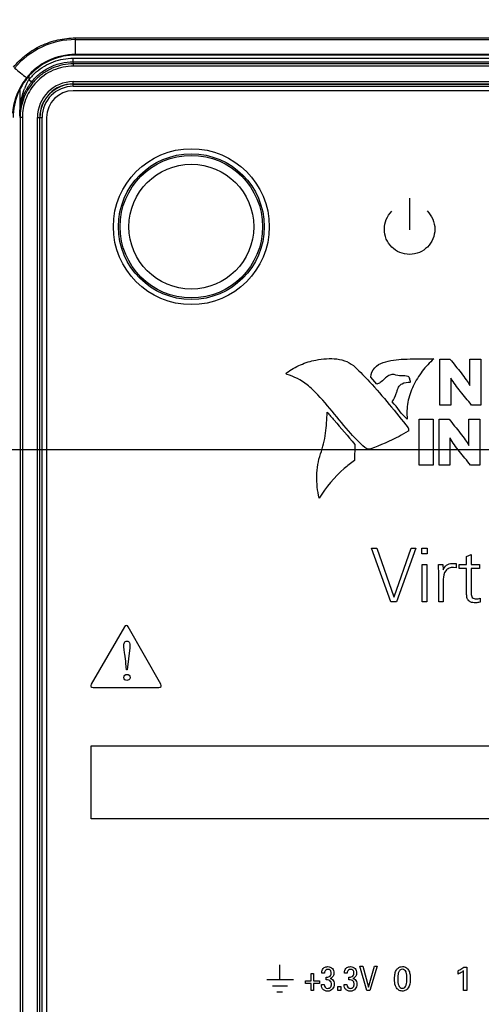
# Model space of a CAD drawing. Header units: inches. Extents: x 0 to 34, y 0 to 22.
# Tile 14 of 136: x 6.1 to 6.9, y 5.3 to 6.9. Entities that reach past the tile are written whole.
import ezdxf

# ---------------------------------------------------------------- set-up
doc = ezdxf.new("R2010")
doc.units = ezdxf.units.IN
doc.header["$LTSCALE"] = 1.87
doc.header["$MEASUREMENT"] = 0
doc.layers.get('0').update_dxf_attribs({"linetype": 'CONTINUOUS'})
doc.layers.add('02___PRT_ALL_AXES', color=7, linetype='CONTINUOUS')
doc.layers.add('DIMENSIONS', color=7, linetype='CONTINUOUS')
doc.styles.get("Standard").update_dxf_attribs({"font": 'txt', "width": 0.8})
doc.dimstyles.new('DIMSTYLE_3', dxfattribs={"dimtxt": 0.125, "dimasz": 0.18, "dimexe": 0.125, "dimexo": 0.0625, "dimgap": 0.03125, "dimtad": 0, "dimtih": 1, "dimtoh": 1, "dimdec": 3, "dimlfac": 1.333333, "dimzin": 4, "dimdsep": 46, "dimtxsty": 'STANDARD', "dimblk": '_FILLED', "dimblk1": '_FILLED', "dimblk2": '_FILLED', "dimcen": 0.09, "dimadec": 0, "dimazin": 0, "dimtp": 0.001, "dimtm": 0.001, "dimtfac": 1, "dimtdec": 3, "dimtofl": 0, "dimtmove": 0, "dimatfit": 3, "dimldrblk": '_FILLED', "dimfxl": 1, "dimtolj": 1, "dimtzin": 4, "dimarcsym": 0})

# ---------------------------------------------------------------- blocks, each defined once
blk = doc.blocks.new('*D14')
at = {"layer": 'DIMENSIONS', "color": 2, "linetype": 'CONTINUOUS'}
blk.add_line((7.8134, 6.2125), (5.1167, 6.2125), dxfattribs=at)
at = {"layer": 'DIMENSIONS', "color": 2, "linetype": 'CONTINUOUS', "insert": (5.0542, 6.275), "char_height": 0.125, "width": 1.225, "attachment_point": 3, "line_spacing_factor": 0.9}
blk.add_mtext('2.228{\\Ftxt.shx;\\W1.000000;\\H0.125000; }[56.6]', dxfattribs=at)
blk = doc.blocks.new('_FILLED')
at = {"color": 0, "linetype": 'BYBLOCK'}
blk.add_solid([(0, 0), (-1, 0.1736), (-1, -0.1736)], dxfattribs=at)
blk = doc.blocks.new('*D17')
at = {"layer": 'DIMENSIONS', "color": 2, "linetype": 'CONTINUOUS'}
blk.add_line((8.7339, 6.1437), (8.7339, 9.6365), dxfattribs=at)
at = {"layer": 'DIMENSIONS', "color": 2, "linetype": 'CONTINUOUS', "insert": (8.6714, 9.699), "char_height": 0.125, "width": 1.325, "attachment_point": 1, "rotation": 90, "line_spacing_factor": 0.9}
blk.add_mtext('3.906{\\Ftxt.shx;\\W1.000000;\\H0.125000; }[99.22]', dxfattribs=at)
blk = doc.blocks.new('*D23')
at = {"layer": 'DIMENSIONS', "color": 2, "linetype": 'CONTINUOUS'}
blk.add_line((10.0387, 6.4586), (10.0387, 9.6365), dxfattribs=at)
at = {"layer": 'DIMENSIONS', "color": 2, "linetype": 'CONTINUOUS', "insert": (9.9762, 9.699), "char_height": 0.125, "width": 1.425, "attachment_point": 1, "rotation": 90, "line_spacing_factor": 0.9}
blk.add_mtext('5.646{\\Ftxt.shx;\\W1.000000;\\H0.125000; }[143.41]', dxfattribs=at)
blk = doc.blocks.new('*D24')
at = {"layer": 'DIMENSIONS', "color": 2, "linetype": 'CONTINUOUS'}
blk.add_line((10.7512, 6.4586), (10.7512, 9.6365), dxfattribs=at)
at = {"layer": 'DIMENSIONS', "color": 2, "linetype": 'CONTINUOUS', "insert": (10.6887, 9.699), "char_height": 0.125, "width": 1.425, "attachment_point": 1, "rotation": 90, "line_spacing_factor": 0.9}
blk.add_mtext('6.596{\\Ftxt.shx;\\W1.000000;\\H0.125000; }[167.54]', dxfattribs=at)
blk = doc.blocks.new('*D25')
at = {"layer": 'DIMENSIONS', "color": 2, "linetype": 'CONTINUOUS'}
blk.add_line((11.3152, 6.4495), (11.3152, 9.6365), dxfattribs=at)
at = {"layer": 'DIMENSIONS', "color": 2, "linetype": 'CONTINUOUS', "insert": (11.2527, 9.699), "char_height": 0.125, "width": 1.425, "attachment_point": 1, "rotation": 90, "line_spacing_factor": 0.9}
blk.add_mtext('7.348{\\Ftxt.shx;\\W1.000000;\\H0.125000; }[186.64]', dxfattribs=at)
blk = doc.blocks.new('*D26')
at = {"layer": 'DIMENSIONS', "color": 2, "linetype": 'CONTINUOUS'}
blk.add_line((11.8792, 6.4586), (11.8792, 9.6365), dxfattribs=at)
at = {"layer": 'DIMENSIONS', "color": 2, "linetype": 'CONTINUOUS', "insert": (11.8167, 9.699), "char_height": 0.125, "width": 1.425, "attachment_point": 1, "rotation": 90, "line_spacing_factor": 0.9}
blk.add_mtext('8.100{\\Ftxt.shx;\\W1.000000;\\H0.125000; }[205.74]', dxfattribs=at)
blk = doc.blocks.new('*D27')
at = {"layer": 'DIMENSIONS', "color": 2, "linetype": 'CONTINUOUS'}
blk.add_line((12.5917, 6.4586), (12.5917, 9.6365), dxfattribs=at)
at = {"layer": 'DIMENSIONS', "color": 2, "linetype": 'CONTINUOUS', "insert": (12.5292, 9.699), "char_height": 0.125, "width": 1.425, "attachment_point": 1, "rotation": 90, "line_spacing_factor": 0.9}
blk.add_mtext('9.050{\\Ftxt.shx;\\W1.000000;\\H0.125000; }[229.87]', dxfattribs=at)
blk = doc.blocks.new('*D28')
at = {"layer": 'DIMENSIONS', "color": 2, "linetype": 'CONTINUOUS'}
blk.add_line((13.3042, 6.4586), (13.3042, 9.6365), dxfattribs=at)
at = {"layer": 'DIMENSIONS', "color": 2, "linetype": 'CONTINUOUS', "insert": (13.2417, 9.699), "char_height": 0.125, "width": 1.225, "attachment_point": 1, "rotation": 90, "line_spacing_factor": 0.9}
blk.add_mtext('10.000{\\Ftxt.shx;\\W1.000000;\\H0.125000; }[254]', dxfattribs=at)
blk = doc.blocks.new('*D29')
at = {"layer": 'DIMENSIONS', "color": 2, "linetype": 'CONTINUOUS'}
blk.add_line((14.0167, 6.4586), (14.0167, 9.6365), dxfattribs=at)
at = {"layer": 'DIMENSIONS', "color": 2, "linetype": 'CONTINUOUS', "insert": (13.9542, 9.699), "char_height": 0.125, "width": 1.525, "attachment_point": 1, "rotation": 90, "line_spacing_factor": 0.9}
blk.add_mtext('10.950{\\Ftxt.shx;\\W1.000000;\\H0.125000; }[278.13]', dxfattribs=at)

msp = doc.modelspace()

# ---------------------------------------------------------------- linework, layer by layer
at = {"color": 7, "linetype": 'CONTINUOUS'}
for p, q in [((6.20917, 6.87697), (6.20917, 6.90586)), ((6.20917, 6.90586), (14.39917, 6.90586)), ((6.20917, 6.90314), (14.39917, 6.90314)), ((14.39917, 6.87807), (6.20917, 6.87807)), ((6.2054, 6.86576), (6.2054, 6.87173)), ((6.2054, 6.87173), (14.40294, 6.87173)), ((6.20582, 6.86227), (6.2054, 6.86576)), ((6.2054, 6.86576), (14.40294, 6.86576)), ((6.20582, 6.85854), (6.20582, 6.86227)), ((14.40253, 6.86227), (6.20582, 6.86227)), ((14.39917, 6.87697), (6.20917, 6.87697)), ((14.40253, 6.85854), (6.20582, 6.85854)), ((6.12751, 6.83798), (6.12666, 6.83866)), ((6.13027, 6.84082), (6.13027, 6.83531)), ((6.13496, 6.8316), (6.13027, 6.83531)), ((6.20542, 6.82454), (6.20542, 6.83234)), ((6.20542, 6.83234), (14.40292, 6.83234)), ((6.20542, 6.82859), (14.40292, 6.82859)), ((6.20542, 6.82829), (14.40292, 6.82829)), ((6.11527, 6.81878), (6.11527, 6.77727)), ((6.20542, 6.82454), (14.40292, 6.82454)), ((14.40292, 6.81697), (6.20542, 6.81697)), ((6.11589, 6.77204), (6.11527, 6.77727)), ((6.11589, 6.77204), (6.11589, 4.77691)), ((6.11964, 6.77204), (6.11589, 6.77204)), ((6.11964, 6.77204), (6.11964, 4.77691)), ((6.14506, 4.77697), (6.14506, 6.77197)), ((6.14506, 6.77197), (6.15286, 6.77197)), ((6.1488, 4.77697), (6.1488, 6.77197)), ((6.14911, 4.77697), (6.14911, 6.77197)), ((6.15286, 4.77697), (6.15286, 6.77197)), ((6.16042, 6.77197), (6.16042, 4.77697))]:
    msp.add_line(p, q, dxfattribs=at)
at = {"color": 40, "linetype": 'CONTINUOUS'}
for p, q in [((6.77167, 6.63617), (6.77167, 6.58266)), ((6.8228, 6.28808), (6.8228, 6.36528)), ((6.8228, 6.36528), (6.83967, 6.36528)), ((6.87322, 6.32105), (6.87322, 6.36528)), ((6.87322, 6.36528), (6.89153, 6.36528)), ((6.89153, 6.36528), (6.89153, 6.28808)), ((6.71642, 6.32305), (6.70616, 6.33519)), ((6.84111, 6.3333), (6.84111, 6.28808)), ((6.84134, 6.3333), (6.84111, 6.3333)), ((6.87299, 6.32105), (6.87322, 6.32105)), ((6.84111, 6.28808), (6.8228, 6.28808)), ((6.89153, 6.28808), (6.87596, 6.28808)), ((6.78805, 6.18694), (6.78805, 6.26417)), ((6.78805, 6.26417), (6.81133, 6.26417)), ((6.81133, 6.26417), (6.81133, 6.18694)), ((6.82126, 6.18694), (6.82126, 6.26417)), ((6.82126, 6.26417), (6.83812, 6.26417)), ((6.87169, 6.21992), (6.87169, 6.26417)), ((6.87169, 6.26417), (6.88998, 6.26417)), ((6.88998, 6.26417), (6.88998, 6.18694)), ((6.83955, 6.23219), (6.83955, 6.18694)), ((6.83979, 6.23219), (6.83955, 6.23219)), ((6.67927, 6.22189), (6.67888, 6.19469)), ((6.87145, 6.21992), (6.87169, 6.21992)), ((6.81133, 6.18694), (6.78805, 6.18694)), ((6.83955, 6.18694), (6.82126, 6.18694)), ((6.88998, 6.18694), (6.87444, 6.18694)), ((6.74036, 5.957), (6.70738, 6.0472)), ((6.70738, 6.0472), (6.71625, 6.0472)), ((6.71625, 6.0472), (6.74523, 5.96513)), ((6.74547, 5.96513), (6.77409, 6.0472)), ((6.78221, 6.0472), (6.7496, 5.957)), ((6.77409, 6.0472), (6.78221, 6.0472)), ((6.79249, 6.03783), (6.79249, 6.0472)), ((6.79249, 6.0472), (6.80124, 6.0472)), ((6.80124, 6.03783), (6.79249, 6.03783)), ((6.80124, 6.0472), (6.80124, 6.03783)), ((6.86774, 6.03309), (6.87522, 6.03633)), ((6.86774, 6.01972), (6.86774, 6.03309)), ((6.87522, 6.03633), (6.87522, 6.01972)), ((6.79312, 5.957), (6.79312, 6.01972)), ((6.79312, 6.01972), (6.80062, 6.01972)), ((6.80062, 6.01972), (6.80062, 5.957)), ((6.82012, 6.01972), (6.82787, 6.01972)), ((6.82787, 6.01972), (6.82824, 6.01048)), ((6.84261, 6.02159), (6.85011, 6.02147)), ((6.85011, 6.02147), (6.85011, 6.01422)), ((6.85523, 6.01284), (6.85523, 6.01972)), ((6.85523, 6.01972), (6.86774, 6.01972)), ((6.87522, 6.01972), (6.88948, 6.01972)), ((6.88948, 6.01972), (6.88948, 6.01284)), ((6.82074, 5.957), (6.82074, 6.0056)), ((6.82824, 6.01048), (6.82849, 6.01048)), ((6.85011, 6.01422), (6.84548, 6.01472)), ((6.86774, 6.01284), (6.85523, 6.01284)), ((6.86774, 5.97374), (6.86774, 6.01284)), ((6.87522, 6.01284), (6.87522, 5.97087)), ((6.88948, 6.01284), (6.87522, 6.01284)), ((6.82824, 5.99473), (6.82824, 5.957)), ((6.7496, 5.957), (6.74036, 5.957)), ((6.74523, 5.96513), (6.74547, 5.96513)), ((6.80062, 5.957), (6.79312, 5.957)), ((6.82824, 5.957), (6.82074, 5.957)), ((6.89034, 5.96275), (6.89034, 5.95626)), ((6.29157, 5.91464), (6.23542, 5.81811)), ((6.35277, 5.81815), (6.29798, 5.91462)), ((6.30059, 5.87951), (6.29623, 5.8425)), ((6.29497, 5.8425), (6.2941, 5.85294)), ((6.29623, 5.8425), (6.29497, 5.8425)), ((6.23862, 5.81253), (6.34952, 5.81253)), ((6.23542, 5.59142), (6.23542, 5.71442)), ((6.23542, 5.71442), (14.37292, 5.71442)), ((14.37292, 5.59142), (6.23542, 5.59142)), ((6.55311, 5.32157), (6.55311, 5.34597)), ((6.69986, 5.30249), (6.68809, 5.3438)), ((6.68809, 5.3438), (6.69317, 5.3438)), ((6.69317, 5.3438), (6.70256, 5.30849)), ((6.70256, 5.30849), (6.71244, 5.3438)), ((6.71707, 5.3438), (6.70488, 5.30249)), ((6.71244, 5.3438), (6.71707, 5.3438)), ((6.86302, 5.34208), (6.8681, 5.34208)), ((6.8681, 5.34208), (6.8681, 5.30249)), ((6.57618, 5.32054), (6.53105, 5.32054)), ((6.57626, 5.32053), (6.53116, 5.32053)), ((6.60613, 5.31908), (6.60613, 5.33127)), ((6.60613, 5.33127), (6.60998, 5.33127)), ((6.60998, 5.33127), (6.60998, 5.31908)), ((6.62832, 5.33201), (6.62369, 5.33201)), ((6.6312, 5.32051), (6.6312, 5.32515)), ((6.66654, 5.33201), (6.66192, 5.33201)), ((6.66942, 5.32051), (6.66942, 5.32515)), ((6.8534, 5.33013), (6.8534, 5.33585)), ((6.86261, 5.30249), (6.86261, 5.33585)), ((6.56585, 5.3102), (6.54084, 5.3102)), ((6.56593, 5.31018), (6.5409, 5.31018)), ((6.59638, 5.31467), (6.59638, 5.31908)), ((6.59638, 5.31908), (6.60613, 5.31908)), ((6.60613, 5.31467), (6.59638, 5.31467)), ((6.60613, 5.30249), (6.60613, 5.31467)), ((6.60998, 5.31908), (6.61972, 5.31908)), ((6.60998, 5.31467), (6.60998, 5.30249)), ((6.61972, 5.31467), (6.60998, 5.31467)), ((6.61972, 5.31908), (6.61972, 5.31467)), ((6.62319, 5.31268), (6.62804, 5.31268)), ((6.65065, 5.30249), (6.65065, 5.30935)), ((6.65065, 5.30935), (6.65572, 5.30935)), ((6.65572, 5.30935), (6.65572, 5.30249)), ((6.66142, 5.31268), (6.66627, 5.31268)), ((6.55765, 5.30003), (6.54823, 5.30003)), ((6.55773, 5.30002), (6.54829, 5.30002)), ((6.60998, 5.30249), (6.60613, 5.30249)), ((6.65572, 5.30249), (6.65065, 5.30249)), ((6.70488, 5.30249), (6.69986, 5.30249)), ((6.8681, 5.30249), (6.86261, 5.30249))]:
    msp.add_line(p, q, dxfattribs=at)
at = {"color": 7, "linetype": 'CONTINUOUS'}
for radius in [0.12264, 0.12, 0.105]:
    msp.add_circle((6.40417, 6.58822), radius, dxfattribs=at)
for centre, radius, start, end in [((6.20917, 6.76962), 0.13352, 90.00101, 140.1483), ((6.20917, 6.77197), 0.1061, 90, 141.05245), ((6.20917, 6.77197), 0.105, 90, 180.00002), ((9.79805, 11.30178), 5.77915, 230.301924, 230.558996), ((6.20576, 6.77561), 0.09625, 130.6526, 141.66267), ((6.20873, 6.77193), 0.10577, 147.82592, 176.09457), ((6.20905, 6.77176), 0.10614, 144.20357, 147.83888), ((6.20911, 6.77172), 0.10621, 140.92546, 144.20354), ((6.22781, 6.78029), 0.11199, 153.09672, 155.9295), ((6.22693, 6.78074), 0.111, 150.54922, 153.09359), ((6.20629, 6.77206), 0.0904, 139.62329, 149.66913), ((6.21347, 6.76955), 0.10007, 141.67595, 144.59179), ((6.20586, 6.77242), 0.08984, 136.97617, 139.61496), ((6.20586, 6.77243), 0.08609, 136.98504, 139.46181), ((6.20542, 6.77197), 0.06037, 90, 180), ((6.20542, 6.77197), 0.05662, 90, 180), ((6.20542, 6.77197), 0.05631, 90, 180), ((6.20639, 6.77204), 0.0905, 149.68983, 180.00604), ((6.22971, 6.77945), 0.11407, 155.93314, 158.90568), ((6.20765, 6.77344), 0.09306, 147.93918, 151.58646), ((6.21021, 6.77185), 0.09608, 144.58807, 147.94678), ((6.20542, 6.77197), 0.05256, 90, 180), ((6.20542, 6.77197), 0.045, 90, 180), ((6.19864, 6.77682), 0.08337, 174.00353, 179.68608)]:
    msp.add_arc(centre, radius, start, end, dxfattribs=at)
for points, knots in [([(6.10457, 6.85688), (6.11092, 6.8645), (6.12535, 6.87839), (6.15096, 6.894), (6.17934, 6.90368), (6.19925, 6.90586), (6.20917, 6.90586)], [0, 0, 0, 0, 0.2499972, 0.499989, 0.7499876, 1, 1, 1, 1]), ([(6.13496, 6.8316), (6.13914, 6.83689), (6.14872, 6.84655), (6.16593, 6.85745), (6.18514, 6.86423), (6.19867, 6.86576), (6.2054, 6.86576)], [0, 0, 0, 0, 0.2500518, 0.5000219, 0.7499656, 1, 1, 1, 1]), ([(6.20582, 6.86227), (6.1997, 6.86227), (6.1874, 6.861), (6.16977, 6.8554), (6.15365, 6.84631), (6.14435, 6.83819), (6.14018, 6.83372)], [0, 0, 0, 0, 0.2499739, 0.5001908, 0.7501229, 1, 1, 1, 1]), ([(6.14306, 6.84863), (6.14735, 6.85231), (6.15659, 6.85893), (6.17198, 6.86624), (6.18842, 6.87073), (6.19975, 6.87173), (6.2054, 6.87173)], [0, 0, 0, 0, 0.250006, 0.4999771, 0.7499598, 1, 1, 1, 1]), ([(6.20582, 6.85854), (6.19995, 6.85853), (6.18817, 6.85732), (6.17127, 6.85195), (6.15583, 6.84324), (6.14692, 6.83546), (6.14291, 6.83117)], [0, 0, 0, 0, 0.2499741, 0.5001898, 0.7501226, 1, 1, 1, 1]), ([(6.14043, 6.82839), (6.13711, 6.82451), (6.13115, 6.81614), (6.12458, 6.80222), (6.12055, 6.78737), (6.11964, 6.77714), (6.11964, 6.77204)], [0, 0, 0, 0, 0.2501228, 0.5001576, 0.7501055, 1, 1, 1, 1]), ([(6.11527, 6.77727), (6.11529, 6.78456), (6.11664, 6.7993), (6.12061, 6.81357), (6.12328, 6.82051)], [0, 0, 0, 0, 0.4950201, 1, 1, 1, 1]), ([(6.11572, 6.78553), (6.1163, 6.79103), (6.11861, 6.80218), (6.12306, 6.81265), (6.1258, 6.81773)], [0, 0, 0, 0, 0.4897415, 1, 1, 1, 1])]:
    msp.add_open_spline(points, degree=3, knots=knots, dxfattribs=at)
at = {"color": 40, "linetype": 'CONTINUOUS'}
for points, knots in [([(6.72917, 6.58403), (6.72917, 6.58965), (6.7314, 6.60083), (6.73779, 6.61023), (6.74162, 6.61407)], [0, 0, 0, 0, 0.5087644, 1, 1, 1, 1]), ([(6.80113, 6.61466), (6.80514, 6.6108), (6.81183, 6.60125), (6.81417, 6.58979), (6.81416, 6.58403)], [0, 0, 0, 0, 0.4912907, 1, 1, 1, 1]), ([(6.77167, 6.54154), (6.76605, 6.54154), (6.75486, 6.54377), (6.74088, 6.55324), (6.73141, 6.56721), (6.72917, 6.5784), (6.72917, 6.58403)], [0, 0, 0, 0, 0.2544268, 0.5000411, 0.7456351, 1, 1, 1, 1]), ([(6.81416, 6.58403), (6.81416, 6.5784), (6.81193, 6.56722), (6.80246, 6.55324), (6.78849, 6.54377), (6.7773, 6.54154), (6.77167, 6.54154)], [0, 0, 0, 0, 0.2543821, 0.4999724, 0.7455713, 1, 1, 1, 1]), ([(6.56438, 6.34225), (6.57188, 6.34737), (6.58753, 6.35669), (6.60502, 6.36214), (6.6139, 6.36376)], [0, 0, 0, 0, 0.5016536, 1, 1, 1, 1]), ([(6.6139, 6.36376), (6.61979, 6.36484), (6.63157, 6.36646), (6.64923, 6.36625), (6.66631, 6.36199), (6.67615, 6.35548), (6.68033, 6.35145)], [0, 0, 0, 0, 0.2562556, 0.5077804, 0.7517106, 1, 1, 1, 1]), ([(6.72708, 6.35951), (6.73289, 6.36116), (6.74447, 6.36391), (6.76336, 6.36559), (6.78595, 6.36575), (6.80272, 6.36575), (6.81243, 6.36583)], [0, 0, 0, 0, 0.2111365, 0.4142725, 0.6608614, 1, 1, 1, 1]), ([(6.81243, 6.36583), (6.80536, 6.35951), (6.79227, 6.34528), (6.77701, 6.32063), (6.76749, 6.29315), (6.76657, 6.27368), (6.76779, 6.26427)], [0, 0, 0, 0, 0.2477243, 0.5012829, 0.7522455, 1, 1, 1, 1]), ([(6.83967, 6.36528), (6.84598, 6.35755), (6.85538, 6.34616), (6.86649, 6.33141), (6.87127, 6.32434), (6.87299, 6.32105)], [0, 0, 0, 0, 0.5400165, 0.7990288, 1, 1, 1, 1]), ([(6.68033, 6.35145), (6.68848, 6.3436), (6.72004, 6.31136), (6.74823, 6.27608), (6.7693, 6.24968)], [0, 0, 0, 0, 0.2509393, 1, 1, 1, 1]), ([(6.70616, 6.33519), (6.70648, 6.3408), (6.71182, 6.35169), (6.72174, 6.35798), (6.72708, 6.35951)], [0, 0, 0, 0, 0.5029764, 1, 1, 1, 1]), ([(6.56523, 6.33967), (6.56468, 6.33985), (6.56381, 6.34068), (6.56401, 6.34199), (6.56438, 6.34225)], [0, 0, 0, 0, 0.5597652, 1, 1, 1, 1]), ([(6.60863, 6.31387), (6.60559, 6.31686), (6.59283, 6.32801), (6.57732, 6.33591), (6.56523, 6.33967)], [0, 0, 0, 0, 0.2520392, 1, 1, 1, 1]), ([(6.73699, 6.33757), (6.73137, 6.33471), (6.72603, 6.32766), (6.71844, 6.32367), (6.71642, 6.32305)], [0, 0, 0, 0, 0.7483792, 1, 1, 1, 1]), ([(6.74567, 6.33922), (6.74497, 6.3395), (6.7419, 6.33997), (6.739, 6.33859), (6.73699, 6.33757)], [0, 0, 0, 0, 0.2524272, 1, 1, 1, 1]), ([(6.76921, 6.33611), (6.76557, 6.33711), (6.75756, 6.3369), (6.74953, 6.33772), (6.74567, 6.33922)], [0, 0, 0, 0, 0.4774185, 1, 1, 1, 1]), ([(6.77275, 6.32647), (6.7729, 6.32646), (6.77301, 6.32715), (6.77291, 6.32845), (6.77241, 6.33119), (6.77144, 6.334), (6.77006, 6.33588), (6.76921, 6.33611)], [0, 0, 0, 0, 0.0393812, 0.1333395, 0.4289594, 0.7554363, 1, 1, 1, 1]), ([(6.87596, 6.28808), (6.86963, 6.29573), (6.8575, 6.31032), (6.84587, 6.32545), (6.84134, 6.3333)], [0, 0, 0, 0, 0.5230174, 1, 1, 1, 1]), ([(6.7509, 6.31257), (6.75157, 6.31507), (6.75342, 6.31963), (6.76075, 6.32606), (6.7681, 6.32661), (6.77275, 6.32647)], [0, 0, 0, 0, 0.2749211, 0.5060892, 1, 1, 1, 1]), ([(6.69615, 6.21648), (6.68802, 6.22388), (6.65761, 6.25532), (6.63189, 6.29094), (6.60863, 6.31387)], [0, 0, 0, 0, 0.2519691, 1, 1, 1, 1]), ([(6.7426, 6.29322), (6.74498, 6.29789), (6.74828, 6.30413), (6.75045, 6.31084), (6.7509, 6.31257)], [0, 0, 0, 0, 0.745297, 1, 1, 1, 1]), ([(6.6219, 6.20588), (6.62589, 6.21707), (6.63105, 6.24045), (6.63236, 6.26416), (6.6329, 6.27599)], [0, 0, 0, 0, 0.5006834, 1, 1, 1, 1]), ([(6.6329, 6.27599), (6.63677, 6.27154), (6.6524, 6.25365), (6.66805, 6.23578), (6.67927, 6.22189)], [0, 0, 0, 0, 0.2483073, 1, 1, 1, 1]), ([(6.7693, 6.24968), (6.76999, 6.2488), (6.77019, 6.24691), (6.77002, 6.24495), (6.76966, 6.24396), (6.76934, 6.24378)], [0, 0, 0, 0, 0.5487228, 0.8205831, 1, 1, 1, 1]), ([(6.83812, 6.26417), (6.84443, 6.25644), (6.85384, 6.24504), (6.86496, 6.23029), (6.86973, 6.22321), (6.87145, 6.21992)], [0, 0, 0, 0, 0.5399667, 0.7989951, 1, 1, 1, 1]), ([(6.76934, 6.24378), (6.76423, 6.24088), (6.74385, 6.22973), (6.72255, 6.22024), (6.70627, 6.21424)], [0, 0, 0, 0, 0.2527997, 1, 1, 1, 1]), ([(6.87444, 6.18694), (6.8681, 6.1946), (6.85595, 6.20918), (6.84431, 6.22433), (6.83979, 6.23219)], [0, 0, 0, 0, 0.5231744, 1, 1, 1, 1]), ([(6.70627, 6.21424), (6.7054, 6.21392), (6.70184, 6.21337), (6.69809, 6.21472), (6.69615, 6.21648)], [0, 0, 0, 0, 0.2621359, 1, 1, 1, 1]), ([(6.61949, 6.13136), (6.61663, 6.14361), (6.61351, 6.1688), (6.61768, 6.19409), (6.6219, 6.20588)], [0, 0, 0, 0, 0.5012344, 1, 1, 1, 1]), ([(6.67888, 6.19469), (6.67294, 6.19045), (6.65006, 6.17253), (6.63071, 6.14999), (6.61949, 6.13136)], [0, 0, 0, 0, 0.2513378, 1, 1, 1, 1]), ([(6.82074, 6.0056), (6.82077, 6.00682), (6.82075, 6.01154), (6.82033, 6.01623), (6.82012, 6.01972)], [0, 0, 0, 0, 0.2592434, 1, 1, 1, 1]), ([(6.82849, 6.01048), (6.82956, 6.0135), (6.8333, 6.01898), (6.83956, 6.02147), (6.84261, 6.02159)], [0, 0, 0, 0, 0.5123049, 1, 1, 1, 1]), ([(6.84548, 6.01472), (6.84298, 6.01472), (6.83813, 6.01394), (6.83005, 6.00776), (6.82834, 5.99979), (6.82824, 5.99473)], [0, 0, 0, 0, 0.2547829, 0.4832041, 1, 1, 1, 1]), ([(6.88272, 5.95513), (6.87966, 5.95513), (6.87421, 5.95554), (6.86866, 5.96095), (6.86765, 5.96739), (6.86774, 5.97158), (6.86774, 5.97374)], [0, 0, 0, 0, 0.3273204, 0.5492292, 0.768847, 1, 1, 1, 1]), ([(6.87522, 5.97087), (6.87517, 5.96856), (6.8763, 5.96329), (6.88155, 5.962), (6.88385, 5.962)], [0, 0, 0, 0, 0.5005956, 1, 1, 1, 1]), ([(6.29798, 5.91462), (6.29733, 5.91576), (6.29479, 5.9181), (6.29224, 5.91578), (6.29157, 5.91464)], [0, 0, 0, 0, 0.4990847, 1, 1, 1, 1]), ([(6.29052, 5.88268), (6.29052, 5.88454), (6.29079, 5.88732), (6.29295, 5.89031), (6.2947, 5.8908), (6.29556, 5.8908)], [0, 0, 0, 0, 0.5254479, 0.757402, 1, 1, 1, 1]), ([(6.29556, 5.8908), (6.29657, 5.8908), (6.29867, 5.89026), (6.30045, 5.88736), (6.30093, 5.88369), (6.30077, 5.88098), (6.30059, 5.87951)], [0, 0, 0, 0, 0.2146918, 0.4230685, 0.6825875, 1, 1, 1, 1]), ([(6.2941, 5.85294), (6.29365, 5.85822), (6.29236, 5.86626), (6.29113, 5.87616), (6.29052, 5.88083), (6.29052, 5.88268)], [0, 0, 0, 0, 0.5306212, 0.814592, 1, 1, 1, 1]), ([(6.29052, 5.82954), (6.29052, 5.83088), (6.29158, 5.83367), (6.29436, 5.83475), (6.29566, 5.83475)], [0, 0, 0, 0, 0.5073219, 1, 1, 1, 1]), ([(6.29566, 5.83475), (6.29702, 5.83475), (6.29982, 5.83364), (6.30097, 5.83086), (6.30097, 5.82954)], [0, 0, 0, 0, 0.5072951, 1, 1, 1, 1]), ([(6.23542, 5.81811), (6.23476, 5.81696), (6.23401, 5.81359), (6.2373, 5.81253), (6.23862, 5.81253)], [0, 0, 0, 0, 0.5006482, 1, 1, 1, 1]), ([(6.29566, 5.82462), (6.29449, 5.82462), (6.29177, 5.82536), (6.29052, 5.82812), (6.29052, 5.82954)], [0, 0, 0, 0, 0.4528542, 1, 1, 1, 1]), ([(6.30097, 5.82954), (6.30097, 5.82815), (6.29967, 5.82537), (6.2969, 5.82462), (6.29566, 5.82462)], [0, 0, 0, 0, 0.5297544, 1, 1, 1, 1]), ([(6.34952, 5.81253), (6.35084, 5.81253), (6.35412, 5.81361), (6.35343, 5.81699), (6.35277, 5.81815)], [0, 0, 0, 0, 0.4997967, 1, 1, 1, 1]), ([(6.62369, 5.33201), (6.62375, 5.33401), (6.62436, 5.33758), (6.62817, 5.34191), (6.63187, 5.34283), (6.63394, 5.34283)], [0, 0, 0, 0, 0.3616064, 0.6248682, 1, 1, 1, 1]), ([(6.63408, 5.33825), (6.63281, 5.33825), (6.62952, 5.3372), (6.62847, 5.33381), (6.62832, 5.33201)], [0, 0, 0, 0, 0.4149517, 1, 1, 1, 1]), ([(6.63394, 5.34283), (6.63676, 5.34283), (6.64263, 5.34058), (6.6443, 5.33474), (6.6443, 5.33213)], [0, 0, 0, 0, 0.5181593, 1, 1, 1, 1]), ([(6.63967, 5.33201), (6.63967, 5.3337), (6.63892, 5.33724), (6.63549, 5.33825), (6.63408, 5.33825)], [0, 0, 0, 0, 0.5445036, 1, 1, 1, 1]), ([(6.66192, 5.33201), (6.66197, 5.33401), (6.66259, 5.33758), (6.6664, 5.34191), (6.6701, 5.34283), (6.67217, 5.34283)], [0, 0, 0, 0, 0.3616192, 0.6248838, 1, 1, 1, 1]), ([(6.67231, 5.33825), (6.67103, 5.33825), (6.66775, 5.3372), (6.6667, 5.33381), (6.66654, 5.33201)], [0, 0, 0, 0, 0.4150038, 1, 1, 1, 1]), ([(6.67217, 5.34283), (6.67498, 5.34283), (6.68086, 5.34058), (6.68253, 5.33474), (6.68253, 5.33213)], [0, 0, 0, 0, 0.5181593, 1, 1, 1, 1]), ([(6.6779, 5.33201), (6.6779, 5.3337), (6.67715, 5.33724), (6.67372, 5.33825), (6.67231, 5.33825)], [0, 0, 0, 0, 0.5445518, 1, 1, 1, 1]), ([(6.74629, 5.32183), (6.74629, 5.32376), (6.74648, 5.32808), (6.7478, 5.33464), (6.75172, 5.3413), (6.75698, 5.34289), (6.75957, 5.34289)], [0, 0, 0, 0, 0.2080286, 0.4651373, 0.7198348, 1, 1, 1, 1]), ([(6.75962, 5.33831), (6.75815, 5.33831), (6.755, 5.33717), (6.75278, 5.33266), (6.7519, 5.32759), (6.75178, 5.32396), (6.75178, 5.32211)], [0, 0, 0, 0, 0.222627, 0.4525908, 0.7215971, 1, 1, 1, 1]), ([(6.75957, 5.34289), (6.76203, 5.34289), (6.76695, 5.34164), (6.7711, 5.33565), (6.77259, 5.32922), (6.77284, 5.32485), (6.77284, 5.32275)], [0, 0, 0, 0, 0.2727708, 0.5150037, 0.7670348, 1, 1, 1, 1]), ([(6.76729, 5.32223), (6.76729, 5.3244), (6.76714, 5.32834), (6.76614, 5.33352), (6.76373, 5.3375), (6.76093, 5.33831), (6.75962, 5.33831)], [0, 0, 0, 0, 0.3309949, 0.5960203, 0.8015494, 1, 1, 1, 1]), ([(6.8534, 5.33585), (6.85433, 5.33633), (6.85767, 5.3382), (6.8609, 5.3403), (6.86302, 5.34208)], [0, 0, 0, 0, 0.2746343, 1, 1, 1, 1]), ([(6.6312, 5.32515), (6.63302, 5.32495), (6.63612, 5.32522), (6.63927, 5.32826), (6.63967, 5.3307), (6.63967, 5.33201)], [0, 0, 0, 0, 0.4408075, 0.6853079, 1, 1, 1, 1]), ([(6.64017, 5.31324), (6.64017, 5.31492), (6.63948, 5.31807), (6.63682, 5.31989), (6.63559, 5.32022)], [0, 0, 0, 0, 0.5672762, 1, 1, 1, 1]), ([(6.6443, 5.33213), (6.6443, 5.33028), (6.64349, 5.32619), (6.64002, 5.32338), (6.63797, 5.3228)], [0, 0, 0, 0, 0.4644855, 1, 1, 1, 1]), ([(6.63797, 5.3228), (6.6394, 5.32255), (6.64201, 5.32135), (6.64429, 5.3176), (6.64475, 5.31477), (6.64475, 5.31319)], [0, 0, 0, 0, 0.3415041, 0.6288592, 1, 1, 1, 1]), ([(6.66942, 5.32515), (6.67125, 5.32495), (6.67435, 5.32522), (6.6775, 5.32826), (6.6779, 5.3307), (6.6779, 5.33201)], [0, 0, 0, 0, 0.4408075, 0.6853079, 1, 1, 1, 1]), ([(6.6784, 5.31324), (6.6784, 5.31492), (6.67771, 5.31807), (6.67505, 5.31989), (6.67382, 5.32022)], [0, 0, 0, 0, 0.5672762, 1, 1, 1, 1]), ([(6.68253, 5.33213), (6.68253, 5.33028), (6.68172, 5.32619), (6.67825, 5.32338), (6.6762, 5.3228)], [0, 0, 0, 0, 0.4644855, 1, 1, 1, 1]), ([(6.6762, 5.3228), (6.67763, 5.32255), (6.68024, 5.32135), (6.68252, 5.3176), (6.68297, 5.31477), (6.68297, 5.31319)], [0, 0, 0, 0, 0.3415041, 0.6288592, 1, 1, 1, 1]), ([(6.74887, 5.30826), (6.74851, 5.30899), (6.74667, 5.31325), (6.74629, 5.31801), (6.74629, 5.32183)], [0, 0, 0, 0, 0.1751771, 1, 1, 1, 1]), ([(6.75178, 5.32211), (6.75178, 5.32005), (6.75195, 5.31627), (6.75299, 5.31123), (6.75539, 5.30729), (6.7582, 5.30643), (6.75951, 5.30643)], [0, 0, 0, 0, 0.3196489, 0.5850735, 0.7964305, 1, 1, 1, 1]), ([(6.75951, 5.30643), (6.76094, 5.30643), (6.76398, 5.30754), (6.76622, 5.31188), (6.76715, 5.31683), (6.76729, 5.3204), (6.76729, 5.32223)], [0, 0, 0, 0, 0.2202538, 0.4493551, 0.7182192, 1, 1, 1, 1]), ([(6.77284, 5.32275), (6.77284, 5.32064), (6.77263, 5.31436), (6.77046, 5.30763), (6.76734, 5.30472)], [0, 0, 0, 0, 0.3302616, 1, 1, 1, 1]), ([(6.86261, 5.33585), (6.86194, 5.33529), (6.85903, 5.33313), (6.85589, 5.3313), (6.8534, 5.33013)], [0, 0, 0, 0, 0.2404701, 1, 1, 1, 1]), ([(6.62507, 5.30564), (6.62465, 5.30623), (6.62346, 5.30842), (6.62324, 5.31095), (6.62319, 5.31268)], [0, 0, 0, 0, 0.2973296, 1, 1, 1, 1]), ([(6.63376, 5.30152), (6.63211, 5.30152), (6.62875, 5.30208), (6.62601, 5.30427), (6.62507, 5.30564)], [0, 0, 0, 0, 0.4979187, 1, 1, 1, 1]), ([(6.62804, 5.31268), (6.62802, 5.31105), (6.62875, 5.30748), (6.63228, 5.30621), (6.63386, 5.30621)], [0, 0, 0, 0, 0.5062425, 1, 1, 1, 1]), ([(6.64475, 5.31319), (6.64475, 5.3104), (6.64332, 5.30592), (6.63859, 5.30213), (6.63541, 5.30152), (6.63376, 5.30152)], [0, 0, 0, 0, 0.4734602, 0.7207261, 1, 1, 1, 1]), ([(6.63386, 5.30621), (6.63563, 5.30621), (6.63935, 5.30782), (6.64017, 5.31156), (6.64017, 5.31324)], [0, 0, 0, 0, 0.5118932, 1, 1, 1, 1]), ([(6.6633, 5.30564), (6.66288, 5.30623), (6.66169, 5.30842), (6.66147, 5.31095), (6.66142, 5.31268)], [0, 0, 0, 0, 0.2973356, 1, 1, 1, 1]), ([(6.67199, 5.30152), (6.67034, 5.30152), (6.66698, 5.30208), (6.66424, 5.30427), (6.6633, 5.30564)], [0, 0, 0, 0, 0.4979187, 1, 1, 1, 1]), ([(6.66627, 5.31268), (6.66625, 5.31105), (6.66697, 5.30748), (6.67051, 5.30621), (6.67209, 5.30621)], [0, 0, 0, 0, 0.5062425, 1, 1, 1, 1]), ([(6.68297, 5.31319), (6.68297, 5.3104), (6.68155, 5.30592), (6.67681, 5.30213), (6.67363, 5.30152), (6.67199, 5.30152)], [0, 0, 0, 0, 0.4734602, 0.7207261, 1, 1, 1, 1]), ([(6.67209, 5.30621), (6.67386, 5.30621), (6.67758, 5.30782), (6.6784, 5.31156), (6.6784, 5.31324)], [0, 0, 0, 0, 0.5119157, 1, 1, 1, 1]), ([(6.75945, 5.30169), (6.75715, 5.30169), (6.75268, 5.30295), (6.74976, 5.30645), (6.74887, 5.30826)], [0, 0, 0, 0, 0.5325729, 1, 1, 1, 1]), ([(6.76734, 5.30472), (6.76669, 5.30411), (6.76437, 5.30239), (6.76142, 5.30169), (6.75945, 5.30169)], [0, 0, 0, 0, 0.3121438, 1, 1, 1, 1])]:
    msp.add_open_spline(points, degree=3, knots=knots, dxfattribs=at)
for points in [[(6.76779, 6.26427), (6.75788, 6.27235), (6.75131, 6.28385), (6.7426, 6.29322)], [(6.89034, 5.95626), (6.88786, 5.9556), (6.88529, 5.95513), (6.88272, 5.95513)], [(6.88385, 5.962), (6.88603, 5.962), (6.88826, 5.9621), (6.89034, 5.96275)], [(6.63559, 5.32022), (6.63416, 5.32057), (6.63266, 5.32056), (6.6312, 5.32051)], [(6.67382, 5.32022), (6.67239, 5.32057), (6.67089, 5.32056), (6.66942, 5.32051)]]:
    msp.add_open_spline(points, degree=3, dxfattribs=at)
at = {"layer": '02___PRT_ALL_AXES', "color": 7, "linetype": 'CONTINUOUS'}
msp.add_circle((6.40417, 6.58822), 0.13125, dxfattribs=at)

# ---------------------------------------------------------------- dimensions: what is measured, and where the dimension line sits
at = {"layer": 'DIMENSIONS', "color": 2, "linetype": 'CONTINUOUS'}
for feature_location, offset, dtype, origin, picture, middle in [((14.01667, 6.45862), (0, 3.17789), 1, (5.80417, 6.39612), '*D29', (14.01667, 10.46151)), ((10.03867, 6.45862), (0, 3.17789), 1, (5.80417, 6.39612), '*D23', (10.03867, 10.41151)), ((10.75117, 6.45862), (0, 3.17789), 1, (5.80417, 6.39612), '*D24', (10.75117, 10.41151)), ((11.31517, 6.44955), (0, 3.18696), 1, (5.80417, 6.38705), '*D25', (11.31517, 10.41151)), ((11.87917, 6.45862), (0, 3.17789), 1, (5.80417, 6.39612), '*D26', (11.87917, 10.41151)), ((12.59167, 6.45862), (0, 3.17789), 1, (5.80417, 6.39612), '*D27', (12.59167, 10.41151)), ((8.73386, 6.14372), (0, 3.49279), 1, (5.80417, 6.08122), '*D17', (8.73386, 10.36151)), ((13.30417, 6.45862), (0, 3.17789), 1, (5.80417, 6.39612), '*D28', (13.30417, 10.31151)), ((7.81336, 6.21247), (-2.69669, 0), 0, (7.87586, 4.54125), '*D14', (4.44167, 6.21247))]:
    dim = msp.add_ordinate_dim(feature_location=feature_location, offset=offset, dtype=dtype, origin=origin, dimstyle='DIMSTYLE_3', dxfattribs=at)
    dim.commit()
    dim.dimension.update_dxf_attribs({"geometry": picture, "text_midpoint": middle})

doc.saveas('drawing.dxf')
